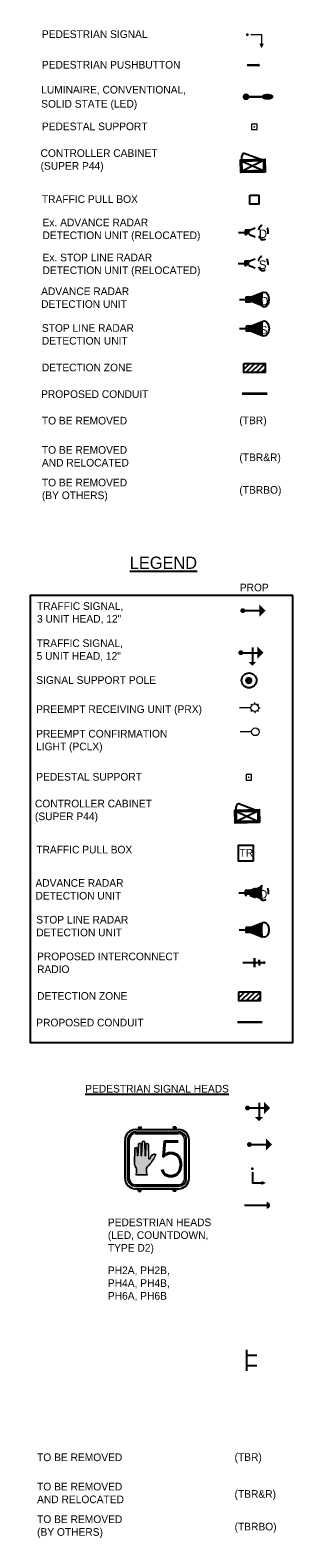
# Model space of a CAD drawing. Header units: feet. Extents: x -492 to 1495683, y -198 to 337262.
# Tile 1 of 32: x 58 to 62, y -167 to -142. Entities that reach past the tile are written whole.
import ezdxf
from ezdxf.enums import TextEntityAlignment as Align

# ---------------------------------------------------------------- set-up
doc = ezdxf.new("R2010")
doc.units = ezdxf.units.FT
doc.header["$MEASUREMENT"] = 0
doc.linetypes.add('conduitpr', pattern=[0])
doc.linetypes.add('OhDOT_USTN2', pattern=[0.11, 0.069, -0.041])
for name, color, linetype in [('SG_P_Detection', 24, 'Continuous'), ('SG_P_Heads', 2, 'Continuous'), ('SG_P_Interconnect_Cable', 7, 'interconnectpr'), ('SG_P_Poles', 4, 'Continuous'), ('SG_P_PullBox', 1, 'Continuous'), ('SG_X_Detection', 24, 'OhDOT_USTN2'), ('SH_Data', 7, 'Continuous'), ('ST_Details', 4, 'Continuous'), ('T-RADAR', 1, 'Continuous'), ('TEXT-DED', 10, 'Continuous')]:
    doc.layers.add(name, color=color, linetype=linetype)
doc.layers.add('SG_P_Heads (Construction)', color=2, linetype='Continuous', lineweight=13)
doc.styles.add('Font 70-Title', font='STANDARD.shx', dxfattribs={"height": 0.2})
doc.styles.add('Slanted', font='font31.shx', dxfattribs={"height": 0.14})
doc.styles.add('Slanted-Normal', font='font31.shx', dxfattribs={"height": 0.14})
doc.styles.add('Slanted-Normal LS 0.50', font='ISO_FONTRIGHT.shx', dxfattribs={"height": 0.14})
doc.styles.get("Standard").update_dxf_attribs({"font": 'font31.shx'})
doc.linetypes.add('interconnectpr', pattern='A,1.95,-0.05,["TR",Slanted,S=1,R=0,X=0,Y=-0.06],-0.25,1.95', length=4.2)

# ---------------------------------------------------------------- blocks, each defined once
blk = doc.blocks.new('SPEDP')
at = {"layer": 'SG_P_Poles', "linetype": 'Continuous', "lineweight": 0}
h = blk.add_hatch(color=7, dxfattribs=at)
edge = h.paths.add_edge_path()
edge.add_arc((0, 0), 0.015, 0, 360)
at = {"layer": 'SG_P_Poles', "color": 7, "linetype": 'Continuous', "lineweight": 13, "flags": 128}
blk.add_lwpolyline([(-0.045, -0.045), (0.045, -0.045), (0.045, 0.045), (-0.045, 0.045), (-0.045, -0.045)], close=True, dxfattribs=at)
blk = doc.blocks.new('HAND')
at = {"color": 4, "linetype": 'Continuous', "lineweight": 0, "flags": 128}
blk.add_lwpolyline([(0.0327, -0.0008), (-0.0313, -0.0008), (-0.0313, -0.0008, 0.132671), (-0.0271, 0.0154), (-0.0271, 0.0154), (-0.0271, 0.0308), (-0.0271, 0.0308, 0.167102), (-0.032, 0.0432), (-0.032, 0.0432, -0.191036), (-0.0387, 0.0626), (-0.0387, 0.0626), (-0.0372, 0.143), (-0.0372, 0.143, -1), (-0.0227, 0.143), (-0.0227, 0.143), (-0.0215, 0.105), (-0.0215, 0.105, 1.105459), (-0.0196, 0.1047), (-0.0197, 0.1045), (-0.0167, 0.1665), (-0.0167, 0.1665, -1), (-0.0022, 0.1665), (-0.0022, 0.1665), (-0.0014, 0.105), (-0.0014, 0.105, 1.105459), (0.0005, 0.1047), (0.0004, 0.1045), (0.004, 0.1776), (0.004, 0.1776, -1), (0.0186, 0.1776), (0.0186, 0.1776), (0.0199, 0.105), (0.0199, 0.105, 1.105459), (0.0218, 0.1047), (0.0218, 0.1045), (0.0247, 0.1659), (0.0247, 0.1659, -1), (0.0392, 0.1659), (0.0392, 0.1659), (0.0402, 0.0888), (0.0402, 0.0888, 0.624418), (0.0477, 0.089), (0.0477, 0.089, -0.280315), (0.0689, 0.113, -0.24028), (0.0796, 0.1117, -0.08382), (0.0424, 0.0526, 0.10317), (0.0284, 0.0364), (0.0284, 0.0364), (0.0284, 0.0154), (0.0284, 0.0154, 0.132671), (0.0327, -0.0008), (0.0327, -0.0008)], format="xyb", close=True, dxfattribs=at)
blk = doc.blocks.new('*U1093')
at = {"layer": 'SH_Data'}
h = blk.add_hatch(color=256, dxfattribs=at)
edge = h.paths.add_edge_path()
edge.add_arc((-0.194, 0.051), 0.00278, 167.1401, 347.1404, ccw=False)
edge.add_line((-0.197, 0.051), (-0.201, 0.265))
edge.add_arc((-0.222, 0.265), 0.0214, 0, 180)
edge.add_line((-0.244, 0.265), (-0.254, 0.051))
edge.add_line((-0.254, 0.051), (-0.254, 0.051))
edge.add_arc((-0.257, 0.051), 0.00278, 351.0096, 358.6099, ccw=False)
edge.add_line((-0.254, 0.05), (-0.254, 0.05))
edge.add_line((-0.254, 0.05), (-0.254, 0.05))
edge.add_arc((-0.257, 0.051), 0.00278, 167.1401, 346.5951, ccw=False)
edge.add_line((-0.26, 0.051), (-0.262, 0.233))
edge.add_line((-0.262, 0.233), (-0.262, 0.233))
edge.add_arc((-0.283, 0.233), 0.0214, 360, 540)
edge.add_line((-0.305, 0.233), (-0.314, 0.051))
edge.add_line((-0.314, 0.051), (-0.314, 0.051))
edge.add_arc((-0.316, 0.051), 0.00278, 347.3062, 358.6099, ccw=False)
edge.add_line((-0.314, 0.05), (-0.314, 0.05))
edge.add_line((-0.314, 0.05), (-0.314, 0.05))
edge.add_arc((-0.316, 0.051), 0.00278, 167.1401, 346.8691, ccw=False)
edge.add_line((-0.319, 0.051), (-0.323, 0.164))
edge.add_line((-0.323, 0.164), (-0.323, 0.164))
edge.add_arc((-0.344, 0.164), 0.0214, 360, 540)
edge.add_line((-0.365, 0.164), (-0.37, -0.074))
edge.add_arc((-0.288, -0.077), 0.082, 177.3964, 220.6574)
edge.add_line((-0.35, -0.131), (-0.35, -0.131))
edge.add_arc((-0.396, -0.17), 0.0604, 2.7749, 40.7212, ccw=False)
edge.add_line((-0.335, -0.167), (-0.335, -0.213))
edge.add_arc((-0.43, -0.213), 0.0949, -29.7113, 0.5181, ccw=False)
edge.add_line((-0.348, -0.26), (-0.159, -0.26))
edge.add_arc((-0.077, -0.213), 0.0949, 179.4819, 209.7113, ccw=False)
edge.add_line((-0.172, -0.213), (-0.172, -0.151))
edge.add_arc((-0.037, -0.225), 0.154, 127.5194, 151.0809, ccw=False)
edge.add_arc((-0.592, 0.309), 0.618, 318.2058, 337.3712)
edge.add_arc((-0.041, 0.042), 0.0351, 56.229, 110.2726)
edge.add_arc((-0.026, -0.012), 0.0908, 107.2466, 169.8826)
edge.add_line((-0.115, 0.004), (-0.115, 0.004))
edge.add_arc((-0.126, 0.009), 0.0122, 208.0703, 335.996, ccw=False)
edge.add_line((-0.137, 0.004), (-0.14, 0.231))
edge.add_arc((-0.161, 0.231), 0.0214, 0, 180)
edge.add_line((-0.183, 0.231), (-0.191, 0.051))
edge.add_line((-0.191, 0.051), (-0.191, 0.051))
edge.add_arc((-0.194, 0.051), 0.00278, 349.4624, 358.6099, ccw=False)
edge.add_line((-0.191, 0.05), (-0.191, 0.05))
edge.add_line((-0.191, 0.05), (-0.191, 0.05))
for p, q in [((-0.306, 0.515), (-0.306, 0.478)), ((-0.306, 0.515), (-0.269, 0.515)), ((-0.28, 0.504), (-0.264, 0.521)), ((-0.278, 0.502), (-0.262, 0.519)), ((-0.266, 0.514), (-0.266, 0.477)), ((-0.262, 0.519), (-0.264, 0.521)), ((0.264, 0.521), (0.262, 0.519)), ((0.278, 0.502), (0.262, 0.519)), ((0.28, 0.504), (0.264, 0.521)), ((0.266, 0.514), (0.266, 0.477)), ((0.306, 0.515), (0.269, 0.515)), ((0.306, 0.515), (0.306, 0.478)), ((-0.524, -0.32), (-0.524, 0.309)), ((-0.478, -0.32), (-0.478, 0.309)), ((-0.355, 0.477), (-0.307, 0.477)), ((-0.352, 0.435), (0.352, 0.435)), ((-0.294, 0.49), (-0.311, 0.474)), ((-0.311, 0.474), (-0.309, 0.472)), ((-0.292, 0.488), (-0.309, 0.472)), ((-0.304, 0.477), (0.303, 0.477)), ((0.292, 0.488), (0.309, 0.472)), ((0.294, 0.49), (0.311, 0.474)), ((0.307, 0.477), (0.355, 0.477)), ((0.311, 0.474), (0.309, 0.472)), ((0.478, -0.32), (0.478, 0.309)), ((0.524, -0.32), (0.524, 0.309)), ((-0.355, -0.488), (0.355, -0.488)), ((-0.352, -0.446), (0.352, -0.446)), ((-0.306, -0.526), (-0.306, -0.488)), ((-0.266, -0.526), (-0.266, -0.488)), ((0.266, -0.526), (0.266, -0.488)), ((0.306, -0.526), (0.306, -0.488)), ((-0.306, -0.526), (-0.266, -0.526)), ((0.306, -0.526), (0.266, -0.526))]:
    blk.add_line(p, q, dxfattribs=at)
at = {"layer": 'SH_Data', "lineweight": 0}
for p, q in [((-0.451, 0.012), (-0.451, 0.309)), ((-0.352, 0.408), (0.352, 0.408)), ((0.451, 0.012), (0.451, 0.309)), ((-0.451, -0.32), (-0.451, 0.012)), ((0.451, -0.32), (0.451, 0.012)), ((-0.352, -0.419), (0.352, -0.419))]:
    blk.add_line(p, q, dxfattribs=at)
at = {"layer": 'SH_Data', "lineweight": 0, "flags": 128}
blk.add_lwpolyline([(-0.191, 0.05, -1.000003), (-0.197, 0.051), (-0.201, 0.265, 1), (-0.244, 0.265), (-0.254, 0.051), (-0.254, 0.051, -0.033175), (-0.254, 0.05), (-0.254, 0.05), (-0.254, 0.05, -0.995255), (-0.26, 0.051), (-0.262, 0.233), (-0.262, 0.233, 1), (-0.305, 0.233), (-0.314, 0.051), (-0.314, 0.051, -0.049362), (-0.314, 0.05), (-0.314, 0.05), (-0.314, 0.05, -0.997638), (-0.319, 0.051), (-0.323, 0.164), (-0.323, 0.164, 1), (-0.365, 0.164), (-0.37, -0.074, 0.191036), (-0.35, -0.131), (-0.35, -0.131, -0.167102), (-0.335, -0.167), (-0.335, -0.213, -0.132671), (-0.348, -0.26), (-0.159, -0.26, -0.132671), (-0.172, -0.213), (-0.172, -0.151, -0.10317), (-0.131, -0.103, 0.08382), (-0.021, 0.071, 0.24028), (-0.053, 0.075, 0.280315), (-0.115, 0.004), (-0.115, 0.004, -0.624418), (-0.137, 0.004), (-0.14, 0.231, 1), (-0.183, 0.231), (-0.191, 0.051), (-0.191, 0.051, -0.039935), (-0.191, 0.05), (-0.191, 0.05), (-0.191, 0.05)], format="xyb", close=True, dxfattribs=at)
at = {"layer": 'SH_Data'}
for centre in [(-0.286, 0.496), (0.286, 0.496)]:
    blk.add_circle(centre, 0.0102, dxfattribs=at)
for centre, radius, start, end in [((-0.355, 0.309), 0.168, 90, 180), ((-0.352, 0.309), 0.126, 90, 180), ((0.352, 0.309), 0.126, 360, 90), ((0.355, 0.309), 0.168, 360, 90), ((-0.355, -0.32), 0.168, 180, 270), ((-0.352, -0.32), 0.126, 180, 270), ((0.352, -0.32), 0.126, 270, 360), ((0.355, -0.32), 0.168, 270, 360)]:
    blk.add_arc(centre, radius, start, end, dxfattribs=at)
at = {"layer": 'SH_Data', "lineweight": 0}
for centre, start, end in [((-0.352, 0.309), 90, 180), ((0.352, 0.309), 360, 90), ((-0.352, -0.32), 180, 270), ((0.352, -0.32), 270, 360)]:
    blk.add_arc(centre, 0.0989, start, end, dxfattribs=at)
at = {"layer": 'SH_Data', "color": 4, "linetype": 'Continuous', "lineweight": 0, "ltscale": 0.075, "xscale": 2.947582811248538, "yscale": 2.947582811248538, "zscale": 5.895165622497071, "rotation": 359.9999999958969}
blk.add_blockref('HAND', (-0.256, -0.258), dxfattribs=at)
at = {"layer": 'SH_Data', "style": 'Font 70-Title'}
blk.add_text('5', height=0.562, dxfattribs=at).set_placement((0.017, 0.281), align=Align.TOP_LEFT)
blk = doc.blocks.new('SHSWP')
at = {"layer": 'ST_Details'}
h = blk.add_hatch(color=1, dxfattribs=at)
edge = h.paths.add_edge_path()
edge.add_arc((0, 0), 0.04, 0, 360)
at = {"layer": 'ST_Details', "color": 1}
blk.add_line((0.04, 0), (0.27, 0), dxfattribs=at)
at = {"layer": 'ST_Details', "color": 1, "extrusion": (0, 0, -1)}
blk.add_solid([(-0.27, 0.1), (-0.37, 0), (-0.27, -0.1)], dxfattribs=at)
blk = doc.blocks.new('SHSW5P')
at = {"layer": 'ST_Details'}
h = blk.add_hatch(color=1, dxfattribs=at)
edge = h.paths.add_edge_path()
edge.add_arc((0, 0), 0.04, 0, 360)
at = {"layer": 'ST_Details', "color": 1}
for p, q in [((0.04, 0), (0.27, 0)), ((0.189, 0.086), (0.189, -0.149))]:
    blk.add_line(p, q, dxfattribs=at)
at = {"layer": 'ST_Details', "color": 1, "extrusion": (0, 0, -1)}
for points in [[(-0.27, 0.1), (-0.37, 0), (-0.27, -0.1)], [(-0.255, -0.149), (-0.188, -0.216), (-0.121, -0.149)]]:
    blk.add_solid(points, dxfattribs=at)
blk = doc.blocks.new('PEDPBP')
at = {"layer": 'ST_Details'}
blk.add_hatch(color=1, dxfattribs=at).paths.add_polyline_path([(0.18, 0.028), (0.18, -0.028, 0.999997)])
at = {"layer": 'ST_Details', "color": 1}
blk.add_line((0, 0), (0.18, 0), dxfattribs=at)
blk = doc.blocks.new('PED1P')
at = {"layer": 'SG_P_Heads (Construction)', "color": 2, "linetype": 'Continuous', "lineweight": 30}
blk.add_point((0, 0), dxfattribs=at)
at = {"layer": 'ST_Details', "color": 1, "flags": 128}
blk.add_lwpolyline([(0.06, 0), (0.235, 0), (0.235, -0.15)], dxfattribs=at)
at = {"layer": 'ST_Details', "color": 1, "extrusion": (0, 0, -1)}
blk.add_solid([(-0.27, -0.15), (-0.2, -0.15), (-0.235, -0.22)], dxfattribs=at)
blk = doc.blocks.new('SG_DET_SB_RADARP')
at = {"layer": 'SG_P_Detection'}
h = blk.add_hatch(color=256, dxfattribs=at)
edge = h.paths.add_edge_path()
edge.add_line((0.243, 0.12), (0.037, 0.037))
edge.add_line((0.037, 0.037), (0.037, -0.038))
edge.add_line((0.037, -0.038), (0.243, -0.12))
edge.add_ellipse((0.262, 0), major_axis=(0, -0.124), ratio=0.621318, start_angle=194.0157, end_angle=345.9652, ccw=False)
for p, q in [((-0.144, 0), (-0.038, 0)), ((0.037, 0.037), (0.243, 0.12)), ((0.037, -0.038), (0.243, -0.12))]:
    blk.add_line(p, q, dxfattribs=at)
at = {"layer": 'SG_P_Detection', "flags": 128}
blk.add_lwpolyline([(-0.038, 0.037), (-0.038, -0.038), (0.037, -0.038), (0.037, 0.037), (-0.038, 0.037)], close=True, dxfattribs=at)
at = {"layer": 'SG_P_Detection'}
blk.add_ellipse((0.262, 0), major_axis=(0, -0.124), ratio=0.621318, dxfattribs=at)
at = {"layer": 'SG_P_Detection', "extrusion": (0, 0, -1)}
blk.add_solid([(0.037, 0.037), (0.037, -0.038), (-0.038, 0.037), (-0.038, -0.038)], dxfattribs=at)
blk = doc.blocks.new('ADVANCED DETECTION')
at = {"layer": 'SG_X_Detection'}
h = blk.add_hatch(color=256, dxfattribs=at)
edge = h.paths.add_edge_path()
edge.add_line((2.03, 4.42), (1.12, 1.92))
edge.add_line((1.12, 1.92), (1.79, 1.31))
edge.add_line((1.79, 1.31), (4.18, 2.48))
edge.add_ellipse((3.26, 3.62), major_axis=(1.11, -1), ratio=0.621318, start_angle=194.0157, end_angle=345.9652, ccw=False)
for p, q in [((1.12, 1.92), (2.03, 4.42)), ((0, 0), (0.85, 0.95)), ((1.79, 1.31), (4.18, 2.48))]:
    blk.add_line(p, q, dxfattribs=at)
at = {"layer": 'SG_X_Detection', "flags": 128}
blk.add_lwpolyline([(0.52, 1.25), (1.19, 0.65), (1.79, 1.31), (1.12, 1.92), (0.52, 1.25)], close=True, dxfattribs=at)
at = {"layer": 'SG_X_Detection'}
blk.add_ellipse((3.26, 3.62), major_axis=(1.11, -1), ratio=0.621318, dxfattribs=at)
at = {"layer": 'SG_X_Detection', "extrusion": (0, 0, -1)}
blk.add_solid([(-0.52, 1.25), (-1.19, 0.65), (-1.12, 1.92), (-1.79, 1.31)], dxfattribs=at)
at = {"layer": 'SG_X_Detection', "insert": (3.42, 3.38), "char_height": 1.68, "attachment_point": 5, "rotation": 48.0285, "line_spacing_factor": 0.6, "style": 'Slanted-Normal LS 0.50'}
blk.add_mtext('{\\Fiso_fontleft|c0;D}', dxfattribs=at)
blk = doc.blocks.new('TPB_18 IN')
at = {"layer": 'SG_P_PullBox'}
blk.add_lwpolyline([(1.25, -1.25), (1.25, 1.25), (-1.25, 1.25), (-1.25, -1.25)], close=True, dxfattribs=at)
at = {"layer": 'SG_P_PullBox', "insert": (-1.01, 0.68), "char_height": 1.25, "attachment_point": 1}
blk.add_mtext_dynamic_manual_height_columns('TR', width=2.5032, gutter_width=12.5, heights=[0], dxfattribs=at)
blk = doc.blocks.new('*U1097')
at = {"layer": 'SG_P_Heads (Construction)', "flags": 128}
for points in [[(1.5, 0.01), (0, 0)], [(1.64, 0.36), (1.5, 0.5)], [(2, 0.51), (2, 0.71)], [(2.35, 0.36), (2.49, 0.51)], [(2.5, 0.01), (2.7, 0.01)], [(1.65, -0.35), (1.51, -0.49)], [(2, -0.49), (2, -0.69)], [(2.36, -0.34), (2.5, -0.48)]]:
    blk.add_lwpolyline(points, dxfattribs=at)
at = {"layer": 'SG_P_Heads (Construction)'}
blk.add_circle((2, 0.01), 0.5, dxfattribs=at)
blk = doc.blocks.new('SG_SSRADIO_P')
at = {"layer": 'SG_P_Interconnect_Cable', "linetype": 'Continuous', "lineweight": 30}
for p, q in [((0, 0), (0.35, 0)), ((0.19, -0.075), (0.19, 0.075)), ((0.27, -0.045), (0.27, 0.045)), ((0.35, 0.02), (0.35, -0.02))]:
    blk.add_line(p, q, dxfattribs=at)

msp = doc.modelspace()

# ---------------------------------------------------------------- hatches: boundary and pattern name
at = {"layer": 'SG_P_Detection', "linetype": 'Continuous', "lineweight": 0}
msp.add_hatch(color=2, dxfattribs=at).paths.add_polyline_path([(61.59017, -142.54562), (61.59017, -142.60162, 0.99999663)])
at = {"layer": 'SG_P_Detection', "linetype": 'Continuous', "lineweight": 30}
h = msp.add_hatch(color=2, dxfattribs=at)
edge = h.paths.add_edge_path()
edge.add_arc((61.39129, -143.08896), 0.055, 0, 360)
h = msp.add_hatch(color=2, dxfattribs=at)
edge = h.paths.add_edge_path()
edge.add_ellipse((61.74129, -143.08896), major_axis=(0.1, 0), ratio=0.5, start_angle=0, end_angle=360)
at = {"layer": 'T-RADAR'}
h = msp.add_hatch(color=256, dxfattribs=at)
edge = h.paths.add_edge_path()
edge.add_line((61.66941, -146.2801), (61.46355, -146.36269))
edge.add_line((61.46355, -146.36269), (61.46355, -146.43769))
edge.add_line((61.46355, -146.43769), (61.66927, -146.52057))
edge.add_ellipse((61.688, -146.40035), major_axis=(-0.00006, -0.12393), ratio=0.62131844, start_angle=194.015698, end_angle=345.965162, ccw=False)
at = {"layer": 'TEXT-DED'}
h = msp.add_hatch(color=256, dxfattribs=at)
edge = h.paths.add_edge_path()
edge.add_line((61.67154, -146.75083), (61.46569, -146.83343))
edge.add_line((61.46569, -146.83343), (61.46569, -146.90843))
edge.add_line((61.46569, -146.90843), (61.67141, -146.9913))
edge.add_ellipse((61.69014, -146.87108), major_axis=(-0.00006, -0.12393), ratio=0.62131844, start_angle=194.015698, end_angle=345.965162, ccw=False)
h = msp.add_hatch(dxfattribs=at)
h.set_pattern_fill('HATCH', color=256, style=0, pattern_type=2)
h.set_pattern_definition([(45, (61.61896, -147.442987), (-0.042426, 0.042426), [])])
h.paths.add_polyline_path([(61.35267, -147.44058), (61.70267, -147.44058), (61.70267, -147.59058), (61.35267, -147.59058)])
h = msp.add_hatch(color=256, dxfattribs=at)
edge = h.paths.add_edge_path()
edge.add_arc((61.43574, -152.61798), 0.06, 0, 360)
h = msp.add_hatch(dxfattribs=at)
h.set_pattern_fill('HATCH', color=256, style=0, pattern_type=2)
h.set_pattern_definition([(45, (61.540166, -157.70175), (-0.042426, 0.042426), [])])
h.paths.add_polyline_path([(61.27388, -157.69934), (61.62388, -157.69934), (61.62388, -157.84934), (61.27388, -157.84934)])

# ---------------------------------------------------------------- linework, layer by layer
at = {"layer": 'SG_P_Detection', "color": 2, "linetype": 'Continuous', "lineweight": 30}
for p, q in [((61.41017, -142.57362), (61.59017, -142.57362)), ((61.39132, -143.08897), (61.64132, -143.08897))]:
    msp.add_line(p, q, dxfattribs=at)
at = {"layer": 'SG_P_Heads', "color": 2, "linetype": 'Continuous', "lineweight": 13, "flags": 128}
msp.add_lwpolyline([(61.47017, -142.07362), (61.64517, -142.07362), (61.64517, -142.22362)], dxfattribs=at)
at = {"layer": 'SG_P_Heads', "color": 2, "linetype": 'Continuous', "lineweight": 0, "extrusion": (0, 0, -1)}
msp.add_solid([(-61.68017, -142.22362), (-61.61017, -142.22362), (-61.64517, -142.29362)], dxfattribs=at)
at = {"layer": 'SG_P_Heads (Construction)', "flags": 128}
msp.add_lwpolyline([(61.48216, -153.45564), (61.29466, -153.4565)], dxfattribs=at)
at = {"layer": 'SG_P_Heads (Construction)'}
msp.add_circle((61.54466, -153.45535), 0.0625, dxfattribs=at)
at = {"layer": 'SG_P_Heads (Construction)', "color": 2, "linetype": 'Continuous', "lineweight": 30}
msp.add_point((61.41017, -142.07362), dxfattribs=at)
at = {"layer": 'SG_P_Poles', "flags": 128}
for points in [[(61.70183, -144.31757), (61.30609, -144.32593), (61.30164, -144.11575), (61.69739, -144.10738)], [(61.67843, -144.29513), (61.32852, -144.30253), (61.32505, -144.13819), (61.67495, -144.13079)], [(61.6099, -154.93567), (61.21415, -154.94404), (61.20971, -154.73385), (61.60546, -154.72549)], [(61.58649, -154.91324), (61.23659, -154.92063), (61.23312, -154.75629), (61.58302, -154.7489)]]:
    msp.add_lwpolyline(points, close=True, dxfattribs=at)
for points in [[(61.32505, -144.13819, -0.17609904), (61.34676, -144.00924)], [(61.23312, -154.75629, -0.17609904), (61.25482, -154.62735)]]:
    msp.add_lwpolyline(points, format="xyb", dxfattribs=at)
for points in [[(61.32505, -144.13819), (61.67843, -144.29513)], [(61.67495, -144.13079), (61.32852, -144.30253)], [(61.67495, -144.13079), (61.34676, -144.00924)], [(61.23312, -154.75629), (61.58649, -154.91324)], [(61.58302, -154.7489), (61.23659, -154.92063)], [(61.58302, -154.7489), (61.25482, -154.62735)]]:
    msp.add_lwpolyline(points, dxfattribs=at)
at = {"layer": 'SG_X_Detection'}
for p, q in [((61.44966, -145.26502), (61.65477, -145.18273)), ((61.26924, -145.30239), (61.37493, -145.30239)), ((61.44966, -145.33975), (61.65464, -145.42233)), ((61.4451, -145.77068), (61.65022, -145.68838)), ((61.26469, -145.80805), (61.37037, -145.80805)), ((61.4451, -145.84541), (61.65008, -145.92799))]:
    msp.add_line(p, q, dxfattribs=at)
at = {"layer": 'SG_X_Detection', "flags": 128}
for points in [[(61.37493, -145.26502), (61.37493, -145.33975), (61.44966, -145.33975), (61.44966, -145.26502), (61.37493, -145.26502)], [(61.37037, -145.77068), (61.37037, -145.84541), (61.4451, -145.84541), (61.4451, -145.77068), (61.37037, -145.77068)]]:
    msp.add_lwpolyline(points, close=True, dxfattribs=at)
at = {"layer": 'SG_X_Detection'}
for centre in [(61.6733, -145.30254), (61.66874, -145.8082)]:
    msp.add_ellipse(centre, major_axis=(-0.00006, -0.12348), ratio=0.62131844, dxfattribs=at)
at = {"layer": 'SG_X_Detection', "extrusion": (0, 0, -1)}
for points in [[(-61.37493, -145.26502), (-61.37493, -145.33975), (-61.44966, -145.26502), (-61.44966, -145.33975)], [(-61.37037, -145.77068), (-61.37037, -145.84541), (-61.4451, -145.77068), (-61.4451, -145.84541)]]:
    msp.add_solid(points, dxfattribs=at)
at = {"layer": 'SH_Data', "flags": 128}
msp.add_lwpolyline([(62.15749, -151.23149), (57.86051, -151.23149), (57.86051, -158.52708), (62.15749, -158.52708)], close=True, dxfattribs=at)
at = {"layer": 'ST_Details', "color": 1, "flags": 128}
for points in [[(61.40093, -163.54307), (61.40093, -163.88491)], [(61.40093, -163.62899), (61.56848, -163.62899)], [(61.40093, -163.79899), (61.56848, -163.79899)]]:
    msp.add_lwpolyline(points, dxfattribs=at)
at = {"layer": 'T-RADAR'}
for p, q in [((61.28249, -146.40019), (61.38855, -146.40019)), ((61.46355, -146.36269), (61.66941, -146.2801))]:
    msp.add_line(p, q, dxfattribs=at)
at = {"layer": 'T-RADAR', "flags": 128}
msp.add_lwpolyline([(61.38855, -146.36269), (61.38855, -146.43769), (61.46355, -146.43769), (61.46355, -146.36269), (61.38855, -146.36269)], close=True, dxfattribs=at)
at = {"layer": 'T-RADAR'}
msp.add_ellipse((61.688, -146.40035), major_axis=(-0.00006, -0.12393), ratio=0.62131844, dxfattribs=at)
at = {"layer": 'T-RADAR', "extrusion": (0, 0, -1)}
msp.add_solid([(-61.38855, -146.36269), (-61.38855, -146.43769), (-61.46355, -146.36269), (-61.46355, -146.43769)], dxfattribs=at)
at = {"layer": 'TEXT-DED'}
for p, q in [((61.28462, -146.87093), (61.39069, -146.87093)), ((61.46569, -146.83343), (61.67154, -146.75083)), ((61.46569, -146.90843), (61.67141, -146.9913))]:
    msp.add_line(p, q, dxfattribs=at)
at = {"layer": 'TEXT-DED', "flags": 128}
for points in [[(61.45267, -144.69256), (61.60267, -144.69256), (61.60267, -144.84256), (61.45267, -144.84256), (61.45267, -144.69256)], [(61.39069, -146.83343), (61.39069, -146.90843), (61.46569, -146.90843), (61.46569, -146.83343), (61.39069, -146.83343)], [(61.35267, -147.44058), (61.70267, -147.44058), (61.70267, -147.59058), (61.35267, -147.59058), (61.35267, -147.44058)], [(61.27388, -157.69934), (61.62388, -157.69934), (61.62388, -157.84934), (61.27388, -157.84934), (61.27388, -157.69934)]]:
    msp.add_lwpolyline(points, close=True, dxfattribs=at)
at = {"layer": 'TEXT-DED', "color": 3, "linetype": 'conduitpr', "true_color": 0x00ff00, "const_width": 0.04, "flags": 128}
for points in [[(61.32784, -147.93619), (61.73723, -147.93619)], [(61.24905, -158.19496), (61.65844, -158.19496)]]:
    msp.add_lwpolyline(points, dxfattribs=at)
at = {"layer": 'TEXT-DED'}
msp.add_circle((61.44089, -152.61673), 0.12143, dxfattribs=at)
msp.add_ellipse((61.69014, -146.87108), major_axis=(-0.00006, -0.12393), ratio=0.62131844, dxfattribs=at)
at = {"layer": 'TEXT-DED', "extrusion": (0, 0, -1)}
msp.add_solid([(-61.39069, -146.83343), (-61.39069, -146.90843), (-61.46569, -146.83343), (-61.46569, -146.90843)], dxfattribs=at)

# ---------------------------------------------------------------- block references
at = {"layer": 'SG_P_Detection', "xscale": 0.08309640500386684, "yscale": 0.08309640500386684, "zscale": 0.08309640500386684, "rotation": 311.9715161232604}
msp.add_blockref('ADVANCED DETECTION', (61.2734, -156.08342), dxfattribs=at)
at = {"layer": 'SG_P_Detection'}
msp.add_blockref('SG_DET_SB_RADARP', (61.42505, -156.68605), dxfattribs=at)
at = {"layer": 'SG_P_Heads', "color": 2, "linetype": 'Continuous', "lineweight": 0}
for p in [(61.33761, -151.47735), (61.44696, -160.19264)]:
    msp.add_blockref('SHSWP', p, dxfattribs=at)
at = {"layer": 'SG_P_Heads', "color": 2, "linetype": 'Continuous', "lineweight": 13}
for p in [(61.30594, -152.1642), (61.41529, -159.59595)]:
    msp.add_blockref('SHSW5P', p, dxfattribs=at)
at = {"layer": 'SG_P_Heads', "color": 2, "linetype": 'Continuous', "lineweight": 30, "extrusion": (0, 0, -1), "rotation": 270}
msp.add_blockref('PED1P', (-61.49673, -160.58472), dxfattribs=at)
at = {"layer": 'SG_P_Heads', "color": 2, "linetype": 'Continuous', "lineweight": 30, "xscale": 2, "yscale": 2, "zscale": 2}
msp.add_blockref('PEDPBP', (61.36807, -161.18477), dxfattribs=at)
at = {"layer": 'SG_P_Heads (Construction)', "xscale": 0.125, "yscale": 0.125, "zscale": 0.125}
msp.add_blockref('*U1097', (61.28299, -153.06464), dxfattribs=at)
at = {"layer": 'SG_P_Interconnect_Cable', "linetype": 'Continuous', "lineweight": 30, "zscale": 17.99999999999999, "rotation": 0.3170877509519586}
msp.add_blockref('SG_SSRADIO_P', (61.33873, -157.22556), dxfattribs=at)
at = {"layer": 'SG_P_PullBox', "xscale": 0.1, "yscale": 0.1, "zscale": 0.1}
msp.add_blockref('TPB_18 IN', (61.3859, -155.43583), dxfattribs=at)
at = {"layer": 'SH_Data'}
msp.add_blockref('*U1093', (59.93652, -160.42589), dxfattribs=at)
at = {"layer": 'TEXT-DED'}
for p in [(61.52767, -143.57936), (61.43574, -154.19746)]:
    msp.add_blockref('SPEDP', p, dxfattribs=at)

# ---------------------------------------------------------------- texts
at = {"layer": 'SG_X_Detection', "insert": (61.6679, -145.32579), "char_height": 0.1394958, "attachment_point": 5, "rotation": 360, "line_spacing_factor": 0.6, "style": 'Slanted-Normal LS 0.50'}
msp.add_mtext('{\\Fiso_fontleft|c0;D}', dxfattribs=at)
at = {"layer": 'SG_X_Detection', "insert": (61.66334, -145.83145), "char_height": 0.1394958, "attachment_point": 5, "line_spacing_factor": 0.6, "style": 'Slanted-Normal LS 0.50'}
msp.add_mtext('\\FISO_FONTLEFT;S', dxfattribs=at)
at = {"layer": 'T-RADAR', "insert": (61.69022, -146.42491), "char_height": 0.14, "attachment_point": 5, "line_spacing_factor": 0.6, "style": 'Slanted-Normal LS 0.50'}
msp.add_mtext('{\\Fiso_fontleft|c0;D}', dxfattribs=at)
at = {"layer": 'TEXT-DED', "style": 'Slanted-Normal'}
for s, height, p in [('PEDESTRIAN SIGNAL', 0.125, (58.05333, -142.00362)), ('PEDESTRIAN PUSHBUTTON', 0.125, (58.05333, -142.50362)), ('LUMINAIRE, CONVENTIONAL,', 0.125, (58.04195, -142.91039)), ('SOLID STATE (LED)', 0.125, (58.04195, -143.1411)), ('PEDESTAL SUPPORT', 0.125, (58.05333, -143.50936)), ('TRAFFIC PULL BOX ', 0.125, (58.05333, -144.69756)), ('%%uLEGEND%%U', 0.2, (59.49079, -150.59556)), ('PROP', 0.125, (61.28907, -151.03725)), ('SIGNAL SUPPORT POLE', 0.125, (57.96139, -152.54798)), ('PEDESTAL SUPPORT', 0.125, (57.96139, -154.12746)), ('TRAFFIC PULL BOX ', 0.125, (57.96139, -155.31567))]:
    msp.add_text(s, height=height, dxfattribs=at).set_placement(p, align=Align.TOP_LEFT)
at = {"layer": 'TEXT-DED', "char_height": 0.125, "style": 'Slanted-Normal'}
for s, insert, width, attachment_point in [('CONTROLLER CABINET \\P(SUPER P44)', (58.03147, -143.94584), 4.4138422, 1), ('Ex. ADVANCE RADAR\\PDETECTION UNIT (RELOCATED)', (58.06348, -145.0786), 4.4138422, 1), ('Ex. STOP LINE RADAR\\PDETECTION UNIT (RELOCATED)', (58.06348, -145.64994), 4.4138422, 1), ('ADVANCE RADAR\\PDETECTION UNIT', (58.04018, -146.20135), 4.4138422, 1), ('STOP LINE RADAR\\PDETECTION UNIT', (58.05333, -146.80093), 4.4138422, 1), ('\\pt1.26;DETECTION ZONE', (58.05333, -147.44558), 4.4138422, 1), ('PROPOSED CONDUIT', (58.03975, -147.88027), 4.4138422, 1), ('\\pxt10.08;TO BE REMOVED', (58.05333, -148.31338), 4.4138422, 1), ('\\pxt10.08;(TBR)', (61.28244, -148.30882), 4.4138422, 1), ('\\pxt10.08;TO BE REMOVED \\PAND RELOCATED', (58.05333, -148.79135), 4.4138422, 1), ('\\pxt10.08;(TBR&R)', (61.28244, -148.91179), 4.4138422, 1), ('\\pxt10.08;TO BE REMOVED \\P(BY OTHERS)', (58.05333, -149.32355), 4.4138422, 1), ('\\pxt10.08;(TBRBO)', (61.28244, -149.44399), 4.4138422, 1), ('TRAFFIC SIGNAL,\\P3 UNIT HEAD, 12"', (57.97296, -151.34026), 4.4138422, 1), ('TRAFFIC SIGNAL,\\P5 UNIT HEAD, 12"', (57.96712, -151.94623), 4.4138422, 1), ('\\pxt10.08;PREEMPT RECEIVING UNIT (PRX)', (57.9588, -153.02313), 3.2613797, 1), ('\\pxt10.08;PREEMPT CONFIRMATION\\PLIGHT (PCLX)', (57.9588, -153.42383), 2.7711859, 1), ('CONTROLLER CABINET \\P(SUPER P44)', (57.93954, -154.56394), 4.4138422, 1), ('ADVANCE RADAR\\PDETECTION UNIT', (57.94825, -155.86053), 4.4138422, 1), ('STOP LINE RADAR\\PDETECTION UNIT', (57.96139, -156.46011), 4.4138422, 1), ('PROPOSED INTERCONNECT \\PRADIO', (57.97453, -157.05969), 4.4138422, 1), ('\\pt1.26;DETECTION ZONE', (57.97453, -157.70434), 4.4138422, 1), ('PROPOSED CONDUIT', (57.96096, -158.13903), 4.4138422, 1), ('\\pxqc;{\\LPEDESTRIAN SIGNAL HEADS}', (59.93649, -159.21905), 2.5509443, 2), ('PEDESTRIAN HEADS\\P(LED, COUNTDOWN, \\PTYPE D2)', (59.13192, -161.40041), 8.7750216, 1), ('PH2A, PH2B, \\PPH4A, PH4B,\\PPH6A, PH6B', (59.13192, -162.18361), 8.7750216, 1), ('\\pxt10.08;TO BE REMOVED', (57.97453, -165.2363), 4.4138422, 1), ('\\pxt10.08;(TBR)', (61.20365, -165.23174), 4.4138422, 1), ('\\pxt10.08;TO BE REMOVED \\PAND RELOCATED', (57.97453, -165.71427), 4.4138422, 1), ('\\pxt10.08;(TBR&R)', (61.20365, -165.83471), 4.4138422, 1), ('\\pxt10.08;TO BE REMOVED \\P(BY OTHERS)', (57.97453, -166.24647), 4.4138422, 1), ('\\pxt10.08;(TBRBO)', (61.20365, -166.36691), 4.4138422, 1)]:
    msp.add_mtext(s, dxfattribs=dict(at, insert=insert, width=width, attachment_point=attachment_point))
at = {"layer": 'TEXT-DED', "insert": (61.68472, -146.89441), "char_height": 0.125, "attachment_point": 5, "line_spacing_factor": 0.6, "style": 'Slanted-Normal LS 0.50'}
msp.add_mtext('\\FISO_FONTLEFT;S', dxfattribs=at)

doc.saveas('drawing.dxf')
